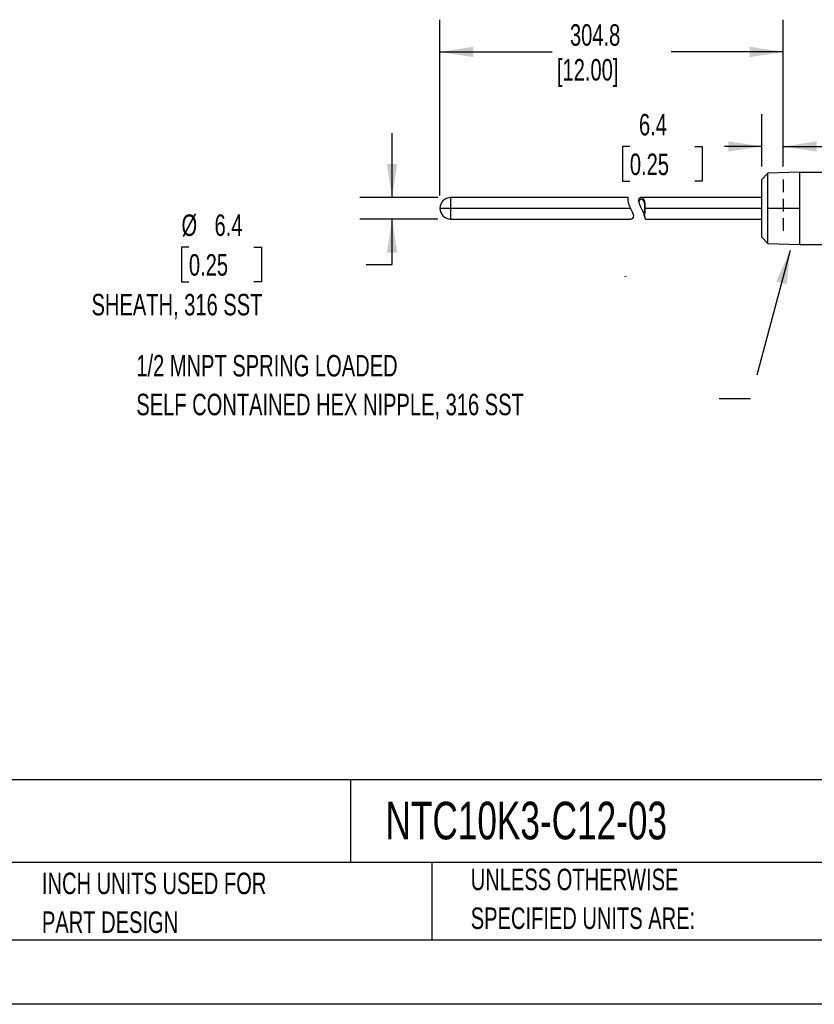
# Model space of a CAD drawing. Header units: millimetres. Extents: x 0 to 838, y 0 to 648.
# Tile 9 of 17: x 369 to 604, y 0 to 291. Entities that reach past the tile are written whole.
import ezdxf

# ---------------------------------------------------------------- set-up
doc = ezdxf.new("R2010")
doc.units = ezdxf.units.MM
doc.header["$LTSCALE"] = 3
doc.linetypes.add('CENTERX2', pattern=[20.32, 12.7, -2.54, 2.54, -2.54])
doc.linetypes.add('HIDDEN', pattern=[1.905, 1.27, -0.635])
doc.layers.add('DIMENSIONS', color=140, linetype='Continuous', lineweight=25)
doc.layers.add('TEXT', color=140, linetype='Continuous', lineweight=25)
doc.layers.add('HIDDEN', color=102, linetype='HIDDEN')
doc.styles.add('SLDTEXTSTYLE0', font='TXT', dxfattribs={"width": 0.7})
doc.dimstyles.new('SLDDIMSTYLE0', dxfattribs={"dimtxt": 6.474023, "dimasz": 9.906, "dimexe": 0, "dimexo": 0.0625, "dimgap": 1.618506, "dimtad": 0, "dimtih": 1, "dimtoh": 1, "dimdec": 1, "dimrnd": 1e-09, "dimzin": 12, "dimdsep": 46, "dimtxsty": 'SLDTEXTSTYLE0', "dimsah": 1, "dimcen": 0.09, "dimadec": 0, "dimazin": 3, "dimtfac": 1, "dimtdec": 1, "dimtmove": 0, "dimatfit": 0, "dimfxl": 0, "dimfrac": 2, "dimtolj": 1, "dimtzin": 12, "dimarcsym": 0})
doc.dimstyles.new('SLDDIMSTYLE1', dxfattribs={"dimtxt": 6.474023, "dimasz": 9.906, "dimexe": 0, "dimexo": 0.0625, "dimgap": 1.618506, "dimtad": 0, "dimtih": 1, "dimtoh": 1, "dimdec": 1, "dimrnd": 1e-09, "dimzin": 12, "dimdsep": 46, "dimtxsty": 'SLDTEXTSTYLE0', "dimsah": 1, "dimcen": 0.09, "dimadec": 0, "dimazin": 3, "dimtfac": 1, "dimtdec": 1, "dimtofl": 0, "dimtmove": 0, "dimatfit": 3, "dimfxl": 0, "dimfrac": 2, "dimtolj": 1, "dimtzin": 12, "dimarcsym": 0})
doc.dimstyles.new('SLDDIMSTYLE2', dxfattribs={"dimtxt": 0.18, "dimasz": 9.906, "dimexe": 0, "dimexo": 0.0625, "dimgap": 0, "dimtad": 0, "dimtih": 1, "dimtoh": 1, "dimdec": 0, "dimrnd": 1e-09, "dimzin": 0, "dimdsep": 46, "dimtxsty": 'Standard', "dimsah": 1, "dimcen": 0.09, "dimadec": 0, "dimazin": 0, "dimtfac": 9.906, "dimtdec": 0, "dimtofl": 0, "dimtmove": 0, "dimatfit": 3, "dimfxl": 0, "dimfrac": 2, "dimtolj": 1, "dimtzin": 0, "dimarcsym": 0})

# ---------------------------------------------------------------- blocks, each defined once
blk = doc.blocks.new('SW_NOTE_0')
at = {"layer": 'TEXT', "color": 0, "linetype": 'CENTERX2', "lineweight": 18, "char_height": 4.76265, "attachment_point": 1, "style": 'SLDTEXTSTYLE0'}
for s, insert in [('ProSense temperature sensor, 10K-3 thermistor, connection head spring-loaded probe, 12in insertion length, 1/4in probe diameter,', (0, 6.14)), ('stainless steel sheath, 1/2in male NPT process connection, aluminum screw cover head with 24in, 24 AWG PVC wire leads', (0, -3.12))]:
    blk.add_mtext(s, dxfattribs=dict(at, insert=insert))
blk = doc.blocks.new('SW_NOTE_0_2')
at = {"layer": 'TEXT', "color": 0, "linetype": 'CENTERX2', "lineweight": 18, "char_height": 6.35, "attachment_point": 1, "style": 'SLDTEXTSTYLE0'}
for s, insert in [('UNLESS OTHERWISE', (0, 8.19)), ('SPECIFIED UNITS ARE:', (0, -3.28))]:
    blk.add_mtext(s, dxfattribs=dict(at, insert=insert))
blk = doc.blocks.new('SW_NOTE_0_6')
at = {"layer": 'TEXT', "color": 0, "linetype": 'CENTERX2', "lineweight": 18, "char_height": 6.35, "attachment_point": 1, "style": 'SLDTEXTSTYLE0'}
for s, insert in [('INCH UNITS USED FOR', (0, 8.19)), ('PART DESIGN', (0, -3.28))]:
    blk.add_mtext(s, dxfattribs=dict(at, insert=insert))
blk = doc.blocks.new('_D')
at = {"layer": 'DIMENSIONS'}
for p, q in [((588.93, 247.69), (588.93, 263.14)), ((595.28, 247.69), (595.28, 263.14)), ((549.89, 253.62), (547.71, 253.62)), ((547.71, 253.62), (547.71, 243.33)), ((569.12, 253.62), (571.3, 253.62)), ((571.3, 253.62), (571.3, 243.33)), ((588.93, 253.62), (577.89, 253.62)), ((595.28, 253.62), (614.33, 253.62)), ((547.71, 243.33), (549.89, 243.33)), ((571.3, 243.33), (569.12, 243.33))]:
    blk.add_line(p, q, dxfattribs=at)
for points in [[(588.93, 253.62), (579.02, 255.14), (579.02, 252.09)], [(595.28, 253.62), (605.18, 252.09), (605.18, 255.14)]]:
    blk.add_solid(points, dxfattribs=at)
at = {"layer": 'DIMENSIONS', "char_height": 6.35, "attachment_point": 1, "style": 'SLDTEXTSTYLE0'}
for s, insert in [('6.4', (552.58, 263.25)), ('0.25', (549.89, 251.51))]:
    blk.add_mtext(s, dxfattribs=dict(at, insert=insert))
blk = doc.blocks.new('_D_1')
at = {"layer": 'DIMENSIONS'}
for p, q in [((493.68, 239.15), (493.68, 291.1)), ((595.28, 247.69), (595.28, 291.1)), ((493.68, 281.57), (526.87, 281.57)), ((595.28, 281.57), (562.08, 281.57))]:
    blk.add_line(p, q, dxfattribs=at)
for points in [[(493.68, 281.57), (503.58, 280.05), (503.58, 283.1)], [(595.28, 281.57), (585.37, 283.1), (585.37, 280.05)]]:
    blk.add_solid(points, dxfattribs=at)
at = {"layer": 'DIMENSIONS', "char_height": 6.35, "attachment_point": 1, "style": 'SLDTEXTSTYLE0'}
for s, insert in [('304.8', (532.17, 289.76)), ('[12.00]', (528.32, 279.47))]:
    blk.add_mtext(s, dxfattribs=dict(at, insert=insert))
blk = doc.blocks.new('_D_5')
at = {"layer": 'DIMENSIONS'}
for p, q in [((479.55, 238.51), (479.55, 257.56)), ((493.04, 238.51), (470.02, 238.51)), ((493.04, 232.16), (470.02, 232.16)), ((479.55, 218.74), (479.55, 232.16)), ((419.46, 223.89), (417.29, 223.89)), ((417.29, 223.89), (417.29, 213.6)), ((438.7, 223.89), (440.88, 223.89)), ((440.88, 223.89), (440.88, 213.6)), ((471.85, 218.74), (479.55, 218.74)), ((417.29, 213.6), (419.46, 213.6)), ((440.88, 213.6), (438.7, 213.6))]:
    blk.add_line(p, q, dxfattribs=at)
for points in [[(479.55, 238.51), (481.07, 248.42), (478.02, 248.42)], [(479.55, 232.16), (478.02, 222.26), (481.07, 222.26)]]:
    blk.add_solid(points, dxfattribs=at)
at = {"layer": 'DIMENSIONS', "char_height": 6.35, "attachment_point": 1, "style": 'SLDTEXTSTYLE0'}
for s, insert in [('%%c', (417.27, 233.52)), ('6.4', (427.04, 233.52)), ('0.25', (419.46, 221.78)), ('SHEATH, 316 SST', (390.66, 210.04))]:
    blk.add_mtext(s, dxfattribs=dict(at, insert=insert))
blk = doc.blocks.new('SW_NOTE_0_7')
at = {"layer": 'TEXT', "color": 0, "linetype": 'CENTERX2', "lineweight": 18, "char_height": 6.35, "attachment_point": 1, "style": 'SLDTEXTSTYLE0'}
for s, insert in [('1/2 MNPT SPRING LOADED', (-172.44, 13.01)), ('SELF CONTAINED HEX NIPPLE, 316 SST', (-172.44, 1.54))]:
    blk.add_mtext(s, dxfattribs=dict(at, insert=insert))

msp = doc.modelspace()

# ---------------------------------------------------------------- linework, layer by layer
for p, q in [((590.7, 245.71), (588.93, 243.88)), ((600.15, 246.01), (590.7, 245.71)), ((590.7, 235.34), (590.7, 245.71)), ((600.15, 235.34), (600.15, 246.01)), ((600.15, 246.01), (608.74, 246.01)), ((588.93, 226.8), (588.93, 243.88)), ((549.34, 238.51), (496.85, 238.51)), ((496.85, 238.51), (496.85, 235.34)), ((552.51, 237.23), (552.45, 237.58)), ((588.93, 238.51), (553.26, 238.51)), ((493.68, 235.34), (496.85, 235.34)), ((496.85, 235.34), (550.08, 235.34)), ((496.85, 235.34), (496.85, 232.16)), ((554.25, 233.09), (554.14, 233.45)), ((554.39, 235.34), (588.93, 235.34)), ((590.7, 224.97), (590.7, 235.34)), ((590.7, 235.34), (600.15, 235.34)), ((600.15, 224.67), (600.15, 235.34)), ((496.85, 232.16), (550.08, 232.16)), ((554.39, 232.16), (588.93, 232.16)), ((588.93, 226.8), (590.7, 224.97)), ((590.7, 224.97), (600.15, 224.67)), ((600.15, 224.67), (608.74, 224.67))]:
    msp.add_line(p, q)
at = {"color": 7, "linetype": 'Continuous'}
msp.add_line((838.21, 0.01), (0.01, 0.01), dxfattribs=at)
at = {"flags": 128}
for points in [[(549.34, 238.5), (549.35, 238.51), (549.3, 238.3), (549.27, 237.76), (549.39, 236.98), (549.68, 236.18), (550.08, 235.34)], [(554.39, 235.34), (554.38, 236.48), (554.3, 237.39), (554.06, 238.03), (553.69, 238.4), (553.18, 238.51), (552.67, 238.22), (552.47, 237.74), (552.45, 237.58)], [(554.35, 235.34), (554.32, 236.2), (554.21, 236.97), (553.99, 237.53), (553.66, 237.88), (553.23, 238.01), (552.77, 237.79), (552.54, 237.36), (552.51, 237.23)], [(552.51, 237.23), (552.65, 236.71), (552.93, 236.01), (553.33, 235.19), (553.8, 234.25), (554.11, 233.53), (554.25, 233.09)], [(554.39, 232.2), (554.39, 232.18), (554.37, 232.48), (554.26, 233.09), (554.25, 233.09)]]:
    msp.add_lwpolyline(points, dxfattribs=at)
for centre, radius, start, end in [((496.85, 235.34), 3.17, 90, 180), ((496.85, 235.34), 3.17, 180, 270), ((540.15, 229.6), 11.47, 17.7438, 30.0305), ((550.03, 233.24), 1.06, 272.9211, 351.9443), ((548.41, 235.05), 5.95, 344.4416, 2.8069), ((545.01, 234.77), 9.39, 349.7419, 3.4985)]:
    msp.add_arc(centre, radius, start, end)
at = {"color": 179, "linetype": 'Continuous', "lineweight": 18}
msp.add_arc((548.63, 215.58), 0.5, 228.593, 302.9999, dxfattribs=at)
at = {"layer": 'HIDDEN'}
msp.add_line((595.28, 243.88), (595.28, 226.8), dxfattribs=at)
at = {"layer": 'TEXT'}
for p, q in [((819.15, 66.38), (19.05, 66.38)), ((467.28, 66.38), (467.28, 41.91)), ((819.15, 41.91), (19.05, 41.91)), ((491.34, 41.91), (491.34, 19.05)), ((19.05, 19.05), (819.15, 19.05))]:
    msp.add_line(p, q, dxfattribs=at)

# ---------------------------------------------------------------- block references
at = {"layer": 'TEXT', "linetype": 'CENTERX2', "lineweight": 18}
for name, p in [('SW_NOTE_0_7', (576.34, 178.97)), ('SW_NOTE_0', (24.34, 55.86)), ('SW_NOTE_0_6', (375.99, 30.74)), ('SW_NOTE_0_2', (502.82, 31.91))]:
    msp.add_blockref(name, p, dxfattribs=at)

# ---------------------------------------------------------------- texts
at = {"layer": 'TEXT', "linetype": 'CENTERX2', "lineweight": 18, "insert": (477.62, 59.89), "char_height": 11.1125, "attachment_point": 1, "style": 'SLDTEXTSTYLE0'}
msp.add_mtext('NTC10K3-C12-03', dxfattribs=at)

# ---------------------------------------------------------------- dimensions: what is measured, and where the dimension line sits
at = {"layer": 'DIMENSIONS'}
dim = msp.add_linear_dim(base=(595.28, 281.57), p1=(493.68, 235.34), p2=(595.28, 243.88), text='304.8\\P[12.00]', dimstyle='SLDDIMSTYLE1', dxfattribs=at)
dim.commit()
dim.dimension.update_dxf_attribs({"geometry": '_D_1', "text_midpoint": (544.48, 281.57), "dimtype": 160})
dim = msp.add_linear_dim(base=(595.2788, 253.6175), p1=(588.9263, 243.8767), p2=(595.2788, 243.8767), dimstyle='SLDDIMSTYLE0', dxfattribs=at)
dim.commit()
dim.dimension.update_dxf_attribs({"geometry": '_D', "text_midpoint": (559.5041, 253.6175), "dimtype": 160})
dim = msp.add_linear_dim(base=(479.5459028, 238.51450798), p1=(496.85130274, 232.16450798), p2=(496.85130274, 238.51450798), angle=90, text='%%c<>\\PSHEATH, 316 SST', dimstyle='SLDDIMSTYLE0', dxfattribs=at)
dim.commit()
dim.dimension.update_dxf_attribs({"geometry": '_D_5', "text_midpoint": (479.5459028, 218.74119582), "dimtype": 160})

# ---------------------------------------------------------------- leaders
at = {"layer": 'TEXT', "linetype": 'CENTERX2', "lineweight": 18}
msp.add_leader([(597.27, 222.83), (585.52, 178.97), (576.34, 178.97)], dimstyle='SLDDIMSTYLE2', dxfattribs=at)

doc.saveas('drawing.dxf')
